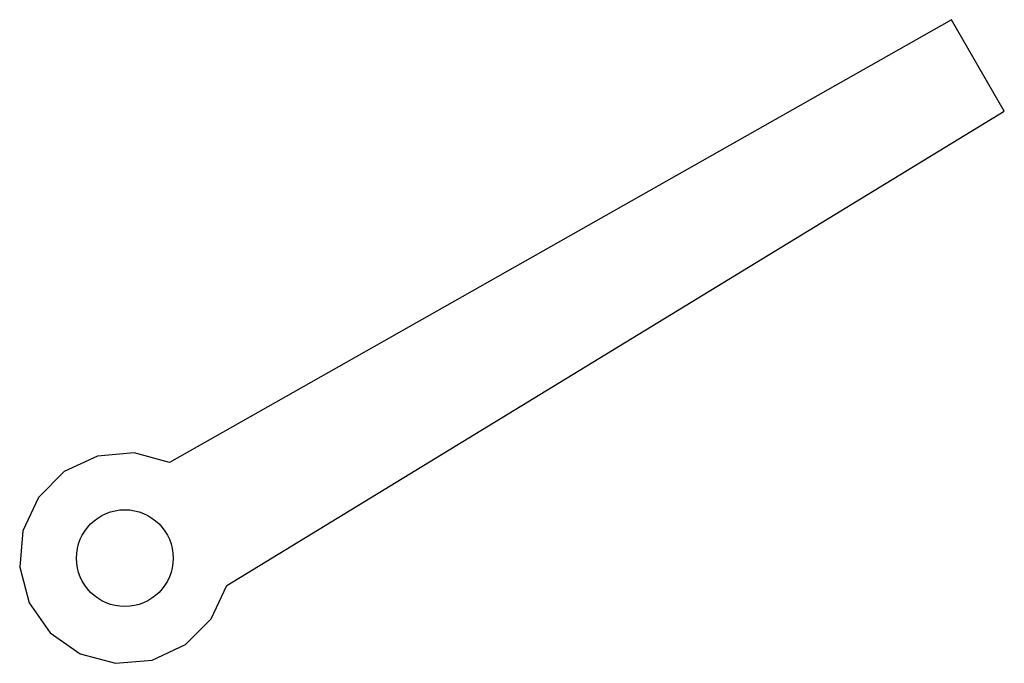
# Model space of a CAD drawing. Header units: inches. Extents: x 0.1 to 14.1, y 0.1 to 9.2.
import ezdxf

# ---------------------------------------------------------------- set-up
doc = ezdxf.new("R2010")
doc.units = ezdxf.units.IN
doc.header["$MEASUREMENT"] = 0
doc.layers.add('CUT', color=7, linetype='CONTINUOUS')

msp = doc.modelspace()

# ---------------------------------------------------------------- linework, layer by layer
at = {"layer": 'CUT'}
for p, q in [((13.3493, 9.2496), (2.2339, 2.9595)), ((14.0993, 7.9505), (13.3493, 9.2496)), ((3.0489, 1.2118), (14.0993, 7.9505)), ((1.7307, 3.0943), (1.2118, 3.0489)), ((2.2339, 2.9595), (1.7307, 3.0943)), ((1.2118, 3.0489), (0.7396, 2.8288)), ((0.7396, 2.8288), (0.3713, 2.4604)), ((0.3713, 2.4604), (0.1511, 1.9883)), ((0.1511, 1.9883), (0.1057, 1.4693)), ((0.1057, 1.4693), (0.2405, 0.9661)), ((2.8287, 0.7397), (3.0489, 1.2118)), ((0.2405, 0.9661), (0.5393, 0.5394)), ((2.4603, 0.3713), (2.8287, 0.7397)), ((0.5393, 0.5394), (0.9661, 0.2406)), ((1.9882, 0.1512), (2.4603, 0.3713)), ((0.9661, 0.2406), (1.4692, 0.1058)), ((1.4692, 0.1058), (1.9882, 0.1512))]:
    msp.add_line(p, q, dxfattribs=at)
msp.add_circle((1.6, 1.6), 0.6875, dxfattribs=at)

doc.saveas('drawing.dxf')
